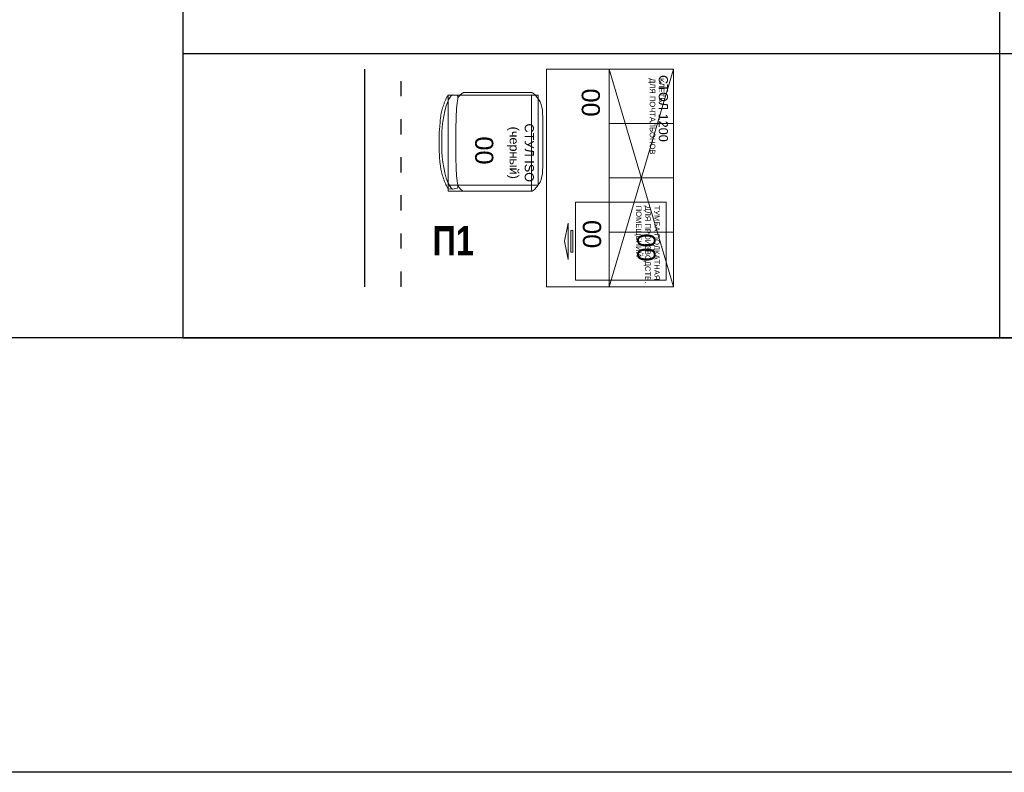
# Model space of a CAD drawing. Header units: millimetres. Extents: x -692150 to 2662533, y -92609 to 65084.
# Tile 13 of 256: x -75404 to -69979, y -57790 to -53640. Entities that reach past the tile are written whole.
import ezdxf

# ---------------------------------------------------------------- set-up
doc = ezdxf.new("R2010")
doc.units = ezdxf.units.MM
doc.linetypes.add('ACAD_ISO03W100', pattern=[30, 12, -18])
doc.layers.get('Defpoints').update_dxf_attribs({"color": 30})
doc.layers.add('09_АР_Мебель', color=7, linetype='Continuous', lineweight=9, true_color=0x000000)
doc.layers.add('1. ПОДЛОЖКА', color=7, linetype='Continuous', lineweight=0, true_color=0x9b9292)
doc.layers.add('11_АР_Номер мебели', color=1, linetype='Continuous', lineweight=13, plot=False)
doc.layers.add('17_АР_Текст', color=235, linetype='Continuous', lineweight=0)
doc.styles.add('_ТЕКСТОВЫЙ', font='arial.ttf', dxfattribs={"width": 0.8})
doc.styles.add('HVAC_AEP', font='arial.ttf')
doc.styles.get("Standard").update_dxf_attribs({"font": 'arial.ttf'})

# ---------------------------------------------------------------- blocks, each defined once
blk = doc.blocks.new('*T215')
at = {"color": 0, "linetype": 'ByBlock', "lineweight": -2, "transparency": 16777216}
for p, q in [((0, 0), (8500, 0)), ((0, 0), (0, -27939.3)), ((8500, 0), (8500, -27939.3)), ((0, -469.7), (8500, -469.7)), ((4500, -469.7), (4500, -27939.3)), ((0, -4969.7), (8500, -4969.7)), ((0, -9469.7), (8500, -9469.7)), ((0, -13269.7), (8500, -13269.7)), ((0, -16669.7), (8500, -16669.7)), ((0, -20469.7), (8500, -20469.7)), ((0, -24269.7), (8500, -24269.7)), ((0, -26370.4), (8500, -26370.4)), ((0, -27939.3), (8500, -27939.3))]:
    blk.add_line(p, q, dxfattribs=at)
at = {"color": 0, "lineweight": 15, "transparency": 16777216, "style": 'HVAC_AEP'}
for s, insert, char_height, width, attachment_point in [('{\\H0.83333x;\\C256;Готовые блоки (Барьеры, АРМ, Почтальоны)}', (4250, -234.8), 300, 8497, 5), ('{\\fCalibri|b0|i0|c204|p34;\\C256;Группа блоков 1200\\P\\PПо невозможности разместить стандартный барьер для приёма посылок, применить откидную столешницу для МГН}', (4550, -2719.7), 250, 3900, 4), ('{\\fCalibri|b0|i0|c204|p34;\\C256;Группа блоков 1400\\P\\PПо невозможности разместить стандартный барьер для приёма посылок, применить откидную столешницу для МГН}', (4550, -7219.7), 250, 3900, 4), ('{\\fCalibri|b0|i0|c204|p34;\\C256;Группа блоков \\P\\PПочта банк 1400}', (4550, -11369.7), 250, 3900, 4), ('{\\fCalibri|b0|i0|c204|p34;\\C256;Группа блоков \\P\\PПочта банк 1200}', (4550, -14969.7), 250, 3900, 4), ('{\\C256;ГРУППА МЕБЕЛИ ЦСУ (ЦЕНТР СОЦИАЛЬНЫХ УСЛУГ)\\P\\PЕсли не помещается в кабинете можно установить в клиентском зале }', (4550, -18569.7), 250, 3900, 4), ('{\\C256;ГРУППА МЕБЕЛИ ЦСУ (ЦЕНТР СОЦИАЛЬНЫХ УСЛУГ)\\P\\P\\fCalibri|b0|i0|c204|p34;Если нет места на стол 1400 ставим выноску на стол МГН 1200}', (4550, -22369.7), 250, 3900, 4)]:
    blk.add_mtext(s, dxfattribs=dict(at, insert=insert, char_height=char_height, width=width, attachment_point=attachment_point))
blk = doc.blocks.new('Стул')
at = {"layer": '09_АР_Мебель'}
for p, q in [((-272.5, 457.5), (-272.5, 187.5)), ((272.5, 457.5), (272.5, 187.5)), ((-260.4, 74.5), (-255.7, 101.9)), ((-258.2, 50.5), (-260.4, 74.5)), ((260.4, 74.5), (255.7, 101.9)), ((258.2, 50.5), (260.4, 74.5))]:
    blk.add_line(p, q, dxfattribs=at)
for points, knots in [([(-272.5, 457.5), (-272.4, 472.1), (-272.3, 489), (-272.4, 507.5), (-270, 520.3), (-248.9, 535.6), (-217.5, 565.6), (-133.5, 573.3), (-44.5, 572.4), (0, 571.9)], [8.626658, 8.626658, 8.626658, 8.626658, 52.521027, 59.234811, 64.047752, 90.891923, 131.116467, 194.375748, 330.080561, 330.080561, 330.080561, 330.080561]), ([(272.5, 457.5), (272.4, 472.1), (272.3, 489), (272.4, 507.5), (270, 520.3), (248.9, 535.6), (217.5, 565.6), (133.5, 573.3), (44.5, 572.4), (0, 571.9)], [8.626658, 8.626658, 8.626658, 8.626658, 52.521027, 59.234811, 64.047752, 90.891923, 131.116467, 194.375748, 330.080561, 330.080561, 330.080561, 330.080561]), ([(-272.5, 187.5), (-272.4, 172.9), (-272.3, 156), (-272.4, 137.5), (-270, 124.8), (-256.8, 115.2), (-246.3, 106.2), (-242.9, 103.4)], [8.626658, 8.626658, 8.626658, 8.626658, 52.521027, 59.234811, 64.047752, 90.891923, 104.088874, 104.088874, 104.088874, 104.088874]), ([(272.5, 187.5), (272.4, 172.9), (272.3, 156), (272.4, 137.5), (270, 124.8), (256.8, 115.2), (246.3, 106.2), (242.9, 103.4)], [8.626658, 8.626658, 8.626658, 8.626658, 52.521027, 59.234811, 64.047752, 90.891923, 104.088874, 104.088874, 104.088874, 104.088874]), ([(-260.4, 74.5), (-253.9, 62.9), (-172.6, 20.5), (-68.1, 14.1), (-0.3, 14.7), (-0.3, 14.7), (-0.3, 14.7), (-0.3, 14.7), (-0.2, 14.7), (-0.1, 14.7), (0, 14.7)], [260.49779, 260.49779, 260.49779, 260.49779, 300.495976, 508.274753, 508.274753, 508.274753, 508.27557, 508.27557, 508.27557, 508.603601, 508.603601, 508.603601, 508.603601]), ([(-0.3, 91.4), (-31.7, 92), (-98.1, 93.3), (-182.2, 94.1), (-246.1, 105.1), (-255.7, 101.9)], [0, 0, 0, 0, 90.957455, 191.98862, 225.938775, 225.938775, 225.938775, 225.938775]), ([(260.4, 74.5), (253.9, 62.9), (172.6, 20.5), (68.1, 14.1), (0.3, 14.7), (0.3, 14.7), (0.3, 14.7), (0.3, 14.7), (0.2, 14.7), (0.1, 14.7), (0, 14.7)], [260.49779, 260.49779, 260.49779, 260.49779, 300.495976, 508.274753, 508.274753, 508.274753, 508.27557, 508.27557, 508.27557, 508.603601, 508.603601, 508.603601, 508.603601]), ([(0.3, 91.4), (31.7, 92), (121.8, 93.3), (182.2, 94.1), (246.1, 105.1), (255.7, 101.9)], [0, 0, 0, 0, 90.957455, 191.98862, 225.938775, 225.938775, 225.938775, 225.938775]), ([(-258.2, 50.5), (-257.5, 50), (-256.8, 49.5), (-253.8, 47.4), (-251.5, 45.9), (-246.9, 43.2), (-244.6, 42), (-240.4, 39.9), (-238.5, 39), (-235.7, 37.7), (-234.7, 37.2), (-231.1, 35.6), (-228.6, 34.5), (-220.9, 31.2), (-215.8, 29.2), (-200.4, 23.5), (-190.2, 20.1), (-160.2, 11.7), (-140.4, 7.8), (-77.4, 2.5), (-57.9, 1.1), (-25.6, 0), (-12.9, -0.1), (-0.2, 0), (-0.2, 0), (-0.2, 0), (-0.2, 0), (-0.1, 0), (-0.1, 0), (0, 0)], [277.161154, 277.161154, 277.161154, 277.161154, 279.234061, 279.234061, 285.775653, 285.775653, 292.317245, 292.317245, 297.582633, 297.582633, 300.513609, 300.513609, 308.017478, 308.017478, 323.025215, 323.025215, 353.040689, 353.040689, 411.428043, 411.428043, 469.815397, 469.815397, 508.274753, 508.274753, 508.274753, 508.275601, 508.275601, 508.275601, 508.478317, 508.478317, 508.478317, 508.478317]), ([(258.2, 50.5), (257.5, 50), (256.8, 49.5), (253.8, 47.4), (251.5, 45.9), (246.9, 43.2), (244.6, 42), (240.4, 39.9), (238.5, 39), (235.7, 37.7), (234.7, 37.2), (231.1, 35.6), (228.6, 34.5), (220.9, 31.2), (215.8, 29.2), (200.4, 23.5), (190.2, 20.1), (160.2, 11.7), (140.4, 7.8), (101.1, 2.5), (57.9, 1.1), (25.6, 0), (12.9, -0.1), (0.2, 0), (0.2, 0), (0.2, 0), (0.2, 0), (0.1, 0), (0.1, 0), (0, 0)], [277.161154, 277.161154, 277.161154, 277.161154, 279.234061, 279.234061, 285.775653, 285.775653, 292.317245, 292.317245, 297.582633, 297.582633, 300.513609, 300.513609, 308.017478, 308.017478, 323.025215, 323.025215, 353.040689, 353.040689, 411.428043, 411.428043, 469.815397, 469.815397, 508.274753, 508.274753, 508.274753, 508.275601, 508.275601, 508.275601, 508.478317, 508.478317, 508.478317, 508.478317])]:
    blk.add_open_spline(points, degree=3, knots=knots, dxfattribs=at)
at = {"layer": '1. ПОДЛОЖКА'}
blk.add_lwpolyline([(237.8, 545.9), (-258.2, 545.9), (-258.2, 50.5), (237.8, 50.5)], close=True, dxfattribs=at)
at = {"flags": 1}
for tag, p in [('КОД_ОБОРУДОВАНИЯ', (13.3, 666.9)), ('ДОП_ИНФОРМАЦИЯ', (13.3, 614.7)), ('ДОГОВОР', (260.5, 569.2))]:
    blk.add_attdef(tag, p, '', height=25, dxfattribs=at)
at = {"layer": '09_АР_Мебель', "insert": (59.8, 447.9), "char_height": 50, "attachment_point": 5}
blk.add_mtext_dynamic_manual_height_columns('{\\C7;СТУЛ ISO\\P(черный)}', width=541.824, gutter_width=12.5, heights=[0], dxfattribs=at)
at = {"layer": '11_АР_Номер мебели'}
blk.add_attdef('Номер', (-30.4, 198.6), '', height=100, dxfattribs=at)
blk = doc.blocks.new('Стол 1200')
at = {"layer": '09_АР_Мебель'}
for p, q in [((0, -700), (0, 0)), ((0, 0), (1200, 0)), ((1200, 0), (1200, -700)), ((1200, -700), (0, -700))]:
    blk.add_line(p, q, dxfattribs=at)
at = {"flags": 1}
for tag, p in [('КОД_ОБОРУДОВАНИЯ', (28.5, 151)), ('ДОП_ИНФОРМАЦИЯ', (28.5, 98.8)), ('ДОГОВОР', (26.2, 44.6))]:
    blk.add_attdef(tag, p, '', height=25, dxfattribs=at)
at = {"layer": '09_АР_Мебель', "insert": (32.9, -30.3), "char_height": 50, "attachment_point": 1}
blk.add_mtext_dynamic_manual_height_columns('{\\C7;СТОЛ 1200}', width=500, gutter_width=12.5, heights=[0], dxfattribs=at)
at = {"layer": '11_АР_Номер мебели'}
blk.add_attdef('Номер', (107.1, -605.3), '', height=100, dxfattribs=at)
blk = doc.blocks.new('Клеть для почтальонов')
at = {"layer": '09_АР_Мебель', "linetype": 'Continuous'}
for p, q in [((0, -354), (0, 0)), ((0, 0), (1200, 0)), ((1200, 0), (0, -354)), ((0, 0), (1200, -354)), ((0, 0), (0, -50)), ((300, 0), (300, -180.5)), ((600, 0), (600, -354)), ((900, 0), (900, -354)), ((1200, -354), (1200, 0)), ((300, -180.5), (300, -354)), ((0, -354), (1200, -354))]:
    blk.add_line(p, q, dxfattribs=at)
at = {"flags": 1}
for tag, p in [('КОД_ОБОРУДОВАНИЯ', (1.8, 155.4)), ('ДОП_ИНФОРМАЦИЯ', (1.8, 103.3)), ('ДОГОВОР', (-1.9, 48.7))]:
    blk.add_attdef(tag, p, '', height=25, dxfattribs=at)
at = {"layer": '09_АР_Мебель', "linetype": 'Continuous', "insert": (50, -50), "char_height": 30, "attachment_point": 1}
blk.add_mtext_dynamic_manual_height_columns('{\\C7;КЛЕТЬ \\PДЛЯ ПОЧТАЛЬОНОВ}', width=477.042, gutter_width=12.5, heights=[0], dxfattribs=at)
at = {"layer": '11_АР_Номер мебели'}
blk.add_attdef('Номер', (906.1, -199.2), '', height=100, dxfattribs=at)
blk = doc.blocks.new('Тумба подкатная для производственных помещений')
at = {"layer": '09_АР_Мебель'}
for points in [[(430, 500), (0, 500), (0, 0), (430, 0)], [(275, -15), (155, -15), (155, -25), (275, -25)]]:
    blk.add_lwpolyline(points, close=True, dxfattribs=at)
blk.add_lwpolyline([(115, -40), (315, -40), (215, -60), (115, -40)], dxfattribs=at)
at = {"flags": 1}
for tag, p in [('КОД_ОБОРУДОВАНИЯ', (7.7, 623.4)), ('ДОП_ИНФОРМАЦИЯ', (7.7, 571.2)), ('ДОГОВОР', (8.2, 510.8))]:
    blk.add_attdef(tag, p, '', height=25, dxfattribs=at)
at = {"layer": '09_АР_Мебель', "insert": (18.8, 464.1), "char_height": 30, "attachment_point": 1}
blk.add_mtext_dynamic_manual_height_columns('{\\C7;ТУМБА ПОДКАТНАЯ ДЛЯ ПРОИЗВОДСТВ. ПОМЕЩЕНИЙ}', width=485.378, gutter_width=12.5, heights=[0], dxfattribs=at)
at = {"layer": '11_АР_Номер мебели'}
blk.add_attdef('Номер', (98.3, 41.5), '', height=100, dxfattribs=at)
blk = doc.blocks.new('*U1349')
at = {"layer": '1. ПОДЛОЖКА'}
for points in [[(-0.3, 0), (1200, 0), (1200, -700), (-0.3, -700)], [(673.5, -781.6), (143.3, -781.6), (143.3, -1240.5), (673.5, -1240.5)]]:
    blk.add_lwpolyline(points, close=True, dxfattribs=at)
at = {"layer": 'Defpoints', "color": 251, "linetype": 'ACAD_ISO03W100', "ltscale": 7}
blk.add_line((1200, -1500), (0, -1500), dxfattribs=at)
at = {"layer": 'Defpoints', "color": 251}
blk.add_line((1200, -1700), (0, -1700), dxfattribs=at)
ref = blk.add_blockref('Стол 1200', (0, 0))
ref.add_attrib('Номер', '00', (107.1, -505.3), dxfattribs={"layer": '11_АР_Номер мебели', "height": 100})
at = {"color": 7, "linetype": 'Continuous'}
blk.add_blockref('Клеть для почтальонов', (0, 0), dxfattribs=at).add_auto_attribs({'Номер': '00'})
for name, p in [('Тумба подкатная для производственных помещений', (734.2, -540)), ('Стул', (401.5, -1291.1))]:
    blk.add_blockref(name, p).add_auto_attribs({'Номер': '00'})

msp = doc.modelspace()

# ---------------------------------------------------------------- linework, layer by layer
at = {"layer": 'Defpoints', "color": 1}
msp.add_lwpolyline([(-158394.8, -24951.8), (39622.9, -24951.8), (39622.9, -57789.5), (-158394.8, -57789.5)], close=True, dxfattribs=at)
at = {"layer": 'Defpoints'}
msp.add_lwpolyline([(39622.9, -55394.4), (-153407.1, -55394.4)], dxfattribs=at)

# ---------------------------------------------------------------- block references
msp.add_blockref('*T215', (-74504.5, -27455.1))
at = {"lineweight": 35, "rotation": 270}
msp.add_blockref('*U1349', (-71802, -53912.1), dxfattribs=at)

# ---------------------------------------------------------------- texts
at = {"layer": '17_АР_Текст', "insert": (-73129.2, -54778.1), "char_height": 160, "attachment_point": 1, "style": '_ТЕКСТОВЫЙ'}
msp.add_mtext_dynamic_manual_height_columns('{\\fArial|b1|i0|c204|p34;П1}', width=567.426, gutter_width=175000, heights=[504.5], dxfattribs=at)

doc.saveas('drawing.dxf')
